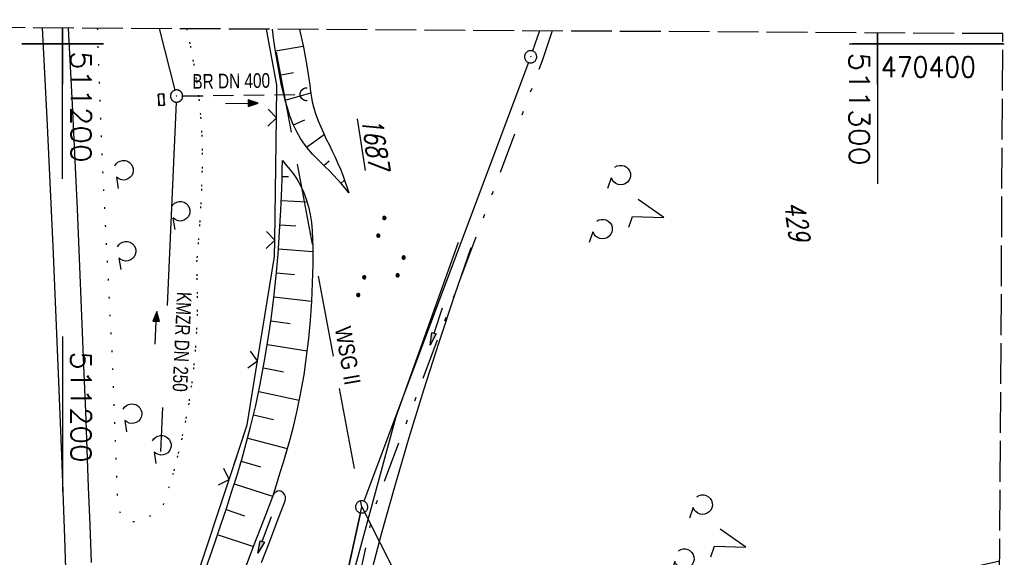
# Model space of a CAD drawing. Extents: x 511022 to 511316, y 469476 to 470403.
# Tile 21 of 21: x 511195 to 511316, y 470337 to 470403. Entities that reach past the tile are written whole.
import ezdxf
from ezdxf.enums import TextEntityAlignment as Align

# ---------------------------------------------------------------- set-up
doc = ezdxf.new("R2010")
doc.units = 0
doc.header["$LTSCALE"] = 10
doc.header["$MEASUREMENT"] = 0
for name, pattern in [('AUSGEZOGEN', [0]), ('LT00', [0]), ('LT05', [0.7, 0.5, -0.2]), ('LT07', [0.22, 0.02, -0.2]), ('LT09', [0.54, 0.2, -0.1, 0.02, -0.1, 0.02, -0.1]), ('LT14', [0.6, 0.5, -0.1]), ('STRICHLINIE2', [0.375, 0.25, -0.125])]:
    doc.linetypes.add(name, pattern=pattern)
doc.layers.get('0').update_dxf_attribs({"linetype": 'LT00'})
doc.layers.add('-BLATT_97-RAND', color=7, linetype='LT14', plot=False)
for name, color, linetype in [('-Halt-Pfeil', 4, 'LT00'), ('-Haltung', 182, 'STRICHLINIE2'), ('-Haltungsbeschriftung', 182, 'LT00'), ('DFK_AB_FLNR', 7, 'Continuous'), ('DFK_AB_L', 21, 'LT00'), ('DFK_AB_P', 7, 'LT00'), ('DFK_FLUR_NR', 250, 'LT00'), ('DFK_NUTZUNG', 250, 'LT00'), ('GEHOELZ_SYMB', 252, 'Continuous'), ('GEMARKUNGSGRENZE', 3, 'LT09'), ('PFEIL', 140, 'AUSGEZOGEN'), ('V96_AFBR_BAB', 250, 'LT00'), ('V96_BOESCH', 250, 'LT00'), ('V96_BOSCHUNG', 250, 'LT00'), ('V96_GEHOELZ', 250, 'LT07'), ('V96_GRABEN', 250, 'LT00'), ('V96_KA_PRUF', 182, 'LT00'), ('V96_LD_MARK', 250, 'LT00'), ('V96_RASTER', 250, 'LT00'), ('V96_SINKK', 182, 'LT00'), ('V96_UK_DURCH', 182, 'LT00'), ('V96_ZAUN', 40, 'LT00'), ('V97_AFBR_BAB', 250, 'LT00'), ('V97_BOESCH', 250, 'LT00'), ('V97_BOSCHUNG', 250, 'LT00'), ('V97_GEHOELZ', 250, 'LT07'), ('V97_GRABEN', 250, 'LT00'), ('V97_KA_PRUF', 182, 'LT00'), ('V97_LD_MARK', 250, 'LT00'), ('V97_RASTER', 250, 'LT00'), ('V97_SINKK', 182, 'LT00'), ('V97_UK_DURCH', 182, 'LT00'), ('V97_ZAUN', 40, 'LT00'), ('WSG-GRENZE', 162, 'LT05'), ('WSG_TEXT', 163, 'Continuous')]:
    doc.layers.add(name, color=color, linetype=linetype)
doc.styles.add('Beschrift', font='ARIAL.TTF')
doc.styles.add('Haltungsbeschriftung', font='ARIAL.TTF', dxfattribs={"width": 0.75})
doc.styles.get("Standard").update_dxf_attribs({"font": 'romans.shx'})

# ---------------------------------------------------------------- blocks, each defined once
blk = doc.blocks.new('SYMB7201')
at = {"color": 0, "linetype": 'ByBlock'}
for p, q in [((0, 0.385), (-0.11, 0.015)), ((-0.255, -0.385), (-0.115, -0.385)), ((0.445, -0.385), (0.585, -0.385))]:
    blk.add_line(p, q, dxfattribs=at)
for points in [[(0.25, 0.015), (0.11, 0.015), (0, 0.385)], [(-0.393816, -0.383308), (-0.416239, -0.362945), (-0.432849, -0.337617), (-0.442589, -0.308936), (-0.444836, -0.27873), (-0.439449, -0.248923), (-0.426769, -0.221415), (-0.407606, -0.197958), (-0.38318, -0.180047), (-0.355047, -0.168823), (-0.325, -0.165), (-0.294953, -0.168823), (-0.26682, -0.180047), (-0.242394, -0.197959), (-0.223231, -0.221415), (-0.210551, -0.248923), (-0.205164, -0.27873), (-0.207411, -0.308936), (-0.21715, -0.337617), (-0.233761, -0.362945), (-0.256184, -0.383308)], [(0.306185, -0.383308), (0.283761, -0.362945), (0.267151, -0.337617), (0.257411, -0.308936), (0.255164, -0.27873), (0.260552, -0.248923), (0.273231, -0.221415), (0.292394, -0.197958), (0.31682, -0.180047), (0.344953, -0.168823), (0.375, -0.165), (0.405047, -0.168823), (0.43318, -0.180047), (0.457606, -0.197959), (0.476769, -0.221415), (0.489449, -0.248923), (0.494836, -0.27873), (0.492589, -0.308936), (0.48285, -0.337617), (0.466239, -0.362945), (0.443816, -0.383308)]]:
    blk.add_lwpolyline(points, dxfattribs=at)
blk = doc.blocks.new('SYMB0003')
at = {"color": 0, "linetype": 'ByBlock'}
for p, q in [((-0.015712, 0), (0.010166, 0.012015)), ((0, -0.021257), (-0.015712, 0)), ((0.010166, 0.012015), (0, -0.021257))]:
    blk.add_line(p, q, dxfattribs=at)
for points in [[(-0.031395, 0.499013), (-0.093691, 0.491144), (-0.154509, 0.475528), (-0.21289, 0.452414), (-0.267913, 0.422164), (-0.318712, 0.385257), (-0.364484, 0.342274), (-0.404509, 0.293893), (-0.438154, 0.240877), (-0.464888, 0.184062), (-0.484292, 0.124345), (-0.496058, 0.062667), (-0.5, 0)], [(-0.5, 0), (-0.496058, -0.062667), (-0.484292, -0.124345), (-0.464888, -0.184062), (-0.438154, -0.240877), (-0.404509, -0.293893), (-0.364485, -0.342274), (-0.318712, -0.385257), (-0.267914, -0.422164), (-0.21289, -0.452414), (-0.154509, -0.475529), (-0.093691, -0.491144), (-0.031395, -0.499014), (0.031395, -0.499014)], [(0.5, 0), (0.496057, 0.062667), (0.484292, 0.124345), (0.464888, 0.184062), (0.438153, 0.240877), (0.404509, 0.293893), (0.364484, 0.342274), (0.318712, 0.385257), (0.267913, 0.422164), (0.21289, 0.452414), (0.154509, 0.475528), (0.093691, 0.491144), (0.031395, 0.499013), (-0.031395, 0.499013)], [(0.031395, -0.499014), (0.093691, -0.491144), (0.154509, -0.475529), (0.21289, -0.452414), (0.267914, -0.422164), (0.318712, -0.385257), (0.364485, -0.342274), (0.404509, -0.293893), (0.438154, -0.240877), (0.464889, -0.184062), (0.484292, -0.124345), (0.496058, -0.062667), (0.5, 0)]]:
    blk.add_lwpolyline(points, dxfattribs=at)
blk = doc.blocks.new('SYMB0652')
at = {"color": 0, "linetype": 'ByBlock'}
blk.add_lwpolyline([(-0.15, -0.075), (0.15, -0.075), (0.15, 0.075), (-0.15, 0.075), (-0.15, -0.075)], dxfattribs=at)
blk = doc.blocks.new('SYMB1107')
at = {"color": 0, "linetype": 'ByBlock'}
for points in [[(-0.2, 0), (-0.196157, 0.039018), (-0.184776, 0.076537), (-0.166294, 0.111114), (-0.141421, 0.141421), (-0.111114, 0.166294), (-0.076537, 0.184776), (-0.039018, 0.196157), (0, 0.2)], [(0, 0.2), (0.039018, 0.196157), (0.076537, 0.184776), (0.111114, 0.166294), (0.141421, 0.141421), (0.166294, 0.111114), (0.184776, 0.076537), (0.196157, 0.039018), (0.2, 0)]]:
    blk.add_lwpolyline(points, dxfattribs=at)
blk = doc.blocks.new('SYMB0024')
at = {"color": 0, "linetype": 'ByBlock'}
for p, q in [((-0.5, 0.5), (0, 0)), ((0, 0), (0.5, 0.5))]:
    blk.add_line(p, q, dxfattribs=at)
blk = doc.blocks.new('GEHOELZ_SYMB')
at = {"layer": 'GEHOELZ_SYMB'}
blk.add_line((0, 0), (1.4, 0), dxfattribs=at)
blk.add_lwpolyline([(-1.39, 0.02), (-1.61, 0.22), (-1.78, 0.47), (-1.88, 0.76), (-1.9, 1.06), (-1.84, 1.36), (-1.72, 1.64), (-1.53, 1.87), (-1.28, 2.05), (-1, 2.16), (-0.7, 2.2), (-0.4, 2.16), (-0.12, 2.05), (0.13, 1.87), (0.32, 1.64), (0.44, 1.36), (0.5, 1.06), (0.48, 0.76), (0.38, 0.47), (0.21, 0.22), (-0.01, 0.02)], dxfattribs=at)
blk = doc.blocks.new('Pfreil3')
at = {"layer": 'PFEIL'}
blk.add_hatch(color=256, dxfattribs=at).paths.add_polyline_path([(-1.55, 0.27), (-1.55, -0.27), (0, 0)])
for p, q in [((-1.55, 0), (-4.83, 0)), ((-1.55, -0.27), (-1.55, 0.27)), ((-1.55, 0.27), (0, 0)), ((0, 0), (-1.55, -0.27))]:
    blk.add_line(p, q, dxfattribs=at)
blk = doc.blocks.new('SYMB7111')
at = {"color": 0, "linetype": 'ByBlock'}
for p, q in [((-0.13, 0.202919), (-0.13, 0.177081)), ((-0.125, 0.172895), (-0.125, 0.207105)), ((-0.12, 0.209164), (-0.12, 0.170836)), ((-0.115, 0.170204), (-0.115, 0.209796)), ((-0.11, 0.209164), (-0.11, 0.170836)), ((-0.105, 0.172895), (-0.105, 0.207105)), ((-0.1, 0.202919), (-0.1, 0.177081)), ((-0.095, 0.189874), (-0.095, 0.190146)), ((0.1, 0.202919), (0.1, 0.177081)), ((0.105, 0.172895), (0.105, 0.207105)), ((0.11, 0.209164), (0.11, 0.170836)), ((0.115, 0.170204), (0.115, 0.209796)), ((0.12, 0.209164), (0.12, 0.170836)), ((0.125, 0.172895), (0.125, 0.207105)), ((0.13, 0.202919), (0.13, 0.177081)), ((0.135, 0.189874), (0.135, 0.190146)), ((-0.515, -0.177081), (-0.515, -0.202919)), ((-0.51, -0.207105), (-0.51, -0.172895)), ((-0.505, -0.170836), (-0.505, -0.209164)), ((-0.5, -0.209796), (-0.5, -0.170204)), ((-0.495, -0.170836), (-0.495, -0.209164)), ((-0.49, -0.207105), (-0.49, -0.172895)), ((-0.485, -0.177081), (-0.485, -0.202919)), ((-0.48, -0.190126), (-0.48, -0.189854)), ((-0.285, -0.177081), (-0.285, -0.202919)), ((-0.28, -0.207105), (-0.28, -0.172895)), ((-0.275, -0.170836), (-0.275, -0.209164)), ((-0.27, -0.209796), (-0.27, -0.170204)), ((-0.265, -0.170836), (-0.265, -0.209164)), ((-0.26, -0.207105), (-0.26, -0.172895)), ((-0.255, -0.177081), (-0.255, -0.202919)), ((-0.25, -0.190126), (-0.25, -0.189854)), ((0.255, -0.177081), (0.255, -0.202919)), ((0.26, -0.207105), (0.26, -0.172895)), ((0.265, -0.170836), (0.265, -0.209164)), ((0.27, -0.209796), (0.27, -0.170204)), ((0.275, -0.170836), (0.275, -0.209164)), ((0.28, -0.207105), (0.28, -0.172895)), ((0.285, -0.177081), (0.285, -0.202919)), ((0.29, -0.190126), (0.29, -0.189854)), ((0.485, -0.177081), (0.485, -0.202919)), ((0.49, -0.207105), (0.49, -0.172895)), ((0.495, -0.170836), (0.495, -0.209164)), ((0.5, -0.209796), (0.5, -0.170204)), ((0.505, -0.170836), (0.505, -0.209164)), ((0.51, -0.207105), (0.51, -0.172895)), ((0.515, -0.177081), (0.515, -0.202919)), ((0.52, -0.190126), (0.52, -0.189854))]:
    blk.add_line(p, q, dxfattribs=at)
for points in [[(-0.095, 0.19), (-0.096981, 0.198678), (-0.10253, 0.205637), (-0.11055, 0.209499), (-0.11945, 0.209499), (-0.12747, 0.205637), (-0.133019, 0.198678), (-0.135, 0.19), (-0.133019, 0.181322), (-0.12747, 0.174363), (-0.11945, 0.170501), (-0.11055, 0.170501), (-0.10253, 0.174363), (-0.096981, 0.181322), (-0.095, 0.19)], [(0.135, 0.19), (0.133019, 0.198678), (0.12747, 0.205637), (0.11945, 0.209499), (0.11055, 0.209499), (0.10253, 0.205637), (0.096981, 0.198678), (0.095, 0.19), (0.096981, 0.181322), (0.10253, 0.174363), (0.11055, 0.170501), (0.11945, 0.170501), (0.12747, 0.174363), (0.133019, 0.181322), (0.135, 0.19)], [(-0.48, -0.19), (-0.481981, -0.181322), (-0.48753, -0.174363), (-0.49555, -0.170501), (-0.50445, -0.170501), (-0.51247, -0.174363), (-0.518019, -0.181322), (-0.52, -0.19), (-0.518019, -0.198678), (-0.51247, -0.205637), (-0.50445, -0.209499), (-0.49555, -0.209499), (-0.48753, -0.205637), (-0.481981, -0.198678), (-0.48, -0.19)], [(-0.25, -0.19), (-0.251981, -0.181322), (-0.25753, -0.174363), (-0.26555, -0.170501), (-0.27445, -0.170501), (-0.28247, -0.174363), (-0.288019, -0.181322), (-0.29, -0.19), (-0.288019, -0.198678), (-0.28247, -0.205637), (-0.27445, -0.209499), (-0.26555, -0.209499), (-0.25753, -0.205637), (-0.251981, -0.198678), (-0.25, -0.19)], [(0.29, -0.19), (0.288019, -0.181322), (0.28247, -0.174363), (0.27445, -0.170501), (0.26555, -0.170501), (0.25753, -0.174363), (0.251981, -0.181322), (0.25, -0.19), (0.251981, -0.198678), (0.25753, -0.205637), (0.26555, -0.209499), (0.27445, -0.209499), (0.28247, -0.205637), (0.288019, -0.198678), (0.29, -0.19)], [(0.52, -0.19), (0.518019, -0.181322), (0.51247, -0.174363), (0.50445, -0.170501), (0.49555, -0.170501), (0.48753, -0.174363), (0.481981, -0.181322), (0.48, -0.19), (0.481981, -0.198678), (0.48753, -0.205637), (0.49555, -0.209499), (0.50445, -0.209499), (0.51247, -0.205637), (0.518019, -0.198678), (0.52, -0.19)]]:
    blk.add_lwpolyline(points, dxfattribs=at)
blk = doc.blocks.new('SYMB0070')
at = {"color": 0, "linetype": 'ByBlock'}
for p, q in [((-0.5, 0), (0.2, 0)), ((0.5, 0), (0.2, 0.1)), ((0.2, 0.1), (0.2, 0)), ((0.468, 0), (0.21, 0.086)), ((0.21, 0.086), (0.21, -0.086)), ((0.21, -0.086), (0.468, 0)), ((0.22, -0.072), (0.437, 0)), ((0.23, -0.058), (0.405, 0)), ((0.24, -0.045), (0.374, 0)), ((0.342, 0), (0.25, 0.031)), ((0.25, 0.031), (0.25, -0.031)), ((0.25, -0.031), (0.342, 0)), ((0.26, -0.017), (0.31, 0)), ((0.27, -0.003), (0.279, 0))]:
    blk.add_line(p, q, dxfattribs=at)
for points in [[(0.2, 0), (0.2, -0.1), (0.5, 0)], [(0.437, 0), (0.22, 0.072), (0.22, -0.072)], [(0.405, 0), (0.23, 0.058), (0.23, -0.058)], [(0.374, 0), (0.24, 0.045), (0.24, -0.045)], [(0.31, 0), (0.26, 0.017), (0.26, -0.017)], [(0.279, 0), (0.27, 0.003), (0.27, -0.003)]]:
    blk.add_lwpolyline(points, dxfattribs=at)

msp = doc.modelspace()

# ---------------------------------------------------------------- linework, layer by layer
at = {"layer": '-BLATT_97-RAND'}
msp.add_lwpolyline([(511028.4, 470402.97), (511022.89, 469477.99), (511309.88, 469476.28), (511315.39, 470401.26), (511028.4, 470402.97)], dxfattribs=at)
at = {"layer": '-Haltung', "ltscale": 10}
for p, q in [((511213.8, 470394.33, 359.87), (511211.89, 470401.88, 276.15)), ((511213.95, 470392.85, 359.87), (511212, 470349.96))]:
    msp.add_line(p, q, dxfattribs=at)
at = {"layer": '-Haltung'}
for p, q in [((511214.73, 470393.61, 359.87), (511229.21, 470393.81, 359.87)), ((511214.73, 470393.61), (511229.21, 470393.81))]:
    msp.add_line(p, q, dxfattribs=at)
at = {"layer": 'DFK_AB_L'}
for p, q in [((511258.5, 470401.6), (511257.67, 470399.13)), ((511257.17, 470397.72), (511236.96, 470343.87)), ((511236.54, 470342.44), (511228.1, 470303.35))]:
    msp.add_line(p, q, dxfattribs=at)
at = {"layer": 'GEMARKUNGSGRENZE', "ltscale": 2.5, "flags": 128}
msp.add_lwpolyline([(511260.08, 470401.59), (511258.84, 470397.92), (511238.14, 470342.75), (511229.34, 470301.99), (511223.45, 470293.89), (511221.46, 470291.06), (511213.87, 470286.72), (511168.7, 470265.71), (511166.27, 470263.99)], dxfattribs=at)
at = {"layer": 'V96_AFBR_BAB', "elevation": 359.87}
msp.add_lwpolyline([(511203.19, 470345.54), (511203.19, 470345.61), (511203.02, 470350.24), (511202.84, 470354.87), (511202.66, 470359.51), (511202.45, 470364.57), (511202.25, 470369.64), (511202.04, 470374.7), (511201.82, 470379.76), (511201.59, 470384.83), (511201.22, 470392.58), (511200.82, 470400.33), (511200.73, 470401.95)], dxfattribs=at)
at = {"layer": 'V96_BOESCH', "elevation": 359.87}
for points in [[(511235.13, 470381.74), (511234.67, 470382.29), (511234.21, 470382.83), (511233.73, 470383.36), (511233.25, 470383.89), (511232.74, 470384.41), (511232.22, 470384.92), (511231.69, 470385.43), (511231.18, 470385.94), (511230.68, 470386.46), (511230.2, 470387), (511229.75, 470387.56), (511229.21, 470388.37), (511228.73, 470389.22), (511228.31, 470390.11), (511227.94, 470391.03), (511227.62, 470391.98), (511227.34, 470392.95), (511227.1, 470393.93), (511226.87, 470394.91), (511226.6, 470396.29), (511226.35, 470397.68), (511226.13, 470399.06), (511225.93, 470400.43), (511225.74, 470401.8)], [(511229.08, 470401.78), (511229.54, 470399.61), (511229.97, 470397.29), (511230.32, 470394.95), (511230.39, 470394.44), (511230.47, 470393.92), (511230.55, 470393.41), (511230.64, 470392.9), (511230.84, 470392.12), (511231.08, 470391.34), (511231.36, 470390.57), (511231.68, 470389.82), (511232.01, 470389.07), (511232.36, 470388.32), (511232.73, 470387.57), (511233.09, 470386.82), (511233.45, 470386.08), (511233.79, 470385.32), (511234.12, 470384.56), (511234.39, 470383.87), (511234.65, 470383.16), (511234.89, 470382.45), (511235.13, 470381.74)], [(511221.8, 470348.39), (511221.97, 470348.97), (511222.54, 470350.98), (511223.07, 470353.01), (511223.69, 470355.62), (511224.25, 470358.24), (511224.75, 470360.88), (511225.19, 470363.54), (511225.58, 470366.2), (511225.91, 470368.87), (511226.19, 470371.55), (511226.43, 470374.24), (511226.62, 470376.93), (511226.77, 470379.61), (511226.88, 470382.3), (511226.92, 470383.44), (511226.95, 470384.57), (511226.98, 470385.7)], [(511226.98, 470385.7), (511227.45, 470385.12), (511227.92, 470384.54), (511228.36, 470383.95), (511228.77, 470383.34), (511229.14, 470382.71), (511229.56, 470381.85), (511229.9, 470380.94), (511230.17, 470380.01), (511230.37, 470379.05), (511230.52, 470378.06), (511230.62, 470377.06), (511230.68, 470376.05), (511230.7, 470375.03), (511230.71, 470374.01), (511230.69, 470372.98), (511230.63, 470370.66), (511230.52, 470368.37), (511230.36, 470366.1), (511230.16, 470363.85), (511229.9, 470361.62), (511229.58, 470359.4), (511229.2, 470357.2), (511228.75, 470355.02), (511228.24, 470352.84), (511227.87, 470351.43), (511227.47, 470350.03), (511227.24, 470349.22)]]:
    msp.add_lwpolyline(points, dxfattribs=at)
at = {"layer": 'V96_BOSCHUNG'}
for p, q in [((511226.12, 470399.17, 359.87), (511229.52, 470399.71, 359.87)), ((511226.63, 470396.15, 359.87), (511228.34, 470396.49, 359.87)), ((511227.31, 470393.08, 359.87), (511230.45, 470394.01, 359.87)), ((511228.34, 470390.05, 359.87), (511229.71, 470390.7, 359.87)), ((511229.94, 470387.32, 359.87), (511232.09, 470388.89, 359.87)), ((511232.06, 470385.07, 359.87), (511232.72, 470385.65, 359.87)), ((511226.93, 470383.73, 359.87), (511227.73, 470383.71, 359.87)), ((511234.16, 470382.88, 359.87), (511234.61, 470383.27, 359.87)), ((511226.83, 470380.76, 359.87), (511230, 470380.62, 359.87)), ((511226.68, 470377.79, 359.87), (511228.63, 470377.68, 359.87)), ((511226.48, 470374.83, 359.87), (511230.71, 470374.51, 359.87)), ((511226.23, 470371.88, 359.87), (511228.44, 470371.68, 359.87)), ((511225.92, 470368.95, 359.87), (511230.52, 470368.42, 359.87)), ((511225.55, 470366.02, 359.87), (511227.93, 470365.7, 359.87)), ((511225.13, 470363.11, 359.87), (511229.99, 470362.33, 359.87)), ((511224.63, 470360.22, 359.87), (511227.1, 470359.76, 359.87)), ((511224.07, 470357.34, 359.87), (511229.02, 470356.29, 359.87)), ((511223.43, 470354.47, 359.87), (511225.89, 470353.88, 359.87)), ((511222.71, 470351.62, 359.87), (511227.56, 470350.34, 359.87)), ((511221.92, 470348.79, 359.87), (511222.77, 470348.54, 359.87))]:
    msp.add_line(p, q, dxfattribs=at)
at = {"layer": 'V96_GEHOELZ', "elevation": 359.87, "flags": 128}
for points in [[(511204.25, 470401.93), (511204.88, 470384.77), (511206.14, 470359.94), (511206.63, 470346.07)], [(511213.53, 470347.13), (511213.83, 470348.17), (511214.45, 470350.6), (511214.98, 470353.05), (511215.45, 470355.51), (511215.83, 470357.98), (511216.13, 470360.46), (511216.36, 470362.96), (511216.5, 470365.46), (511216.57, 470367.96), (511216.55, 470370.46), (511216.46, 470372.96), (511216.6, 470374.72), (511216.74, 470376.48), (511216.86, 470378.23), (511216.97, 470379.98), (511217.06, 470381.74), (511217.13, 470383.49), (511217.16, 470385.24), (511217.15, 470386.99), (511217.11, 470388.73), (511217.01, 470390.47), (511216.86, 470392.3), (511216.65, 470394.13), (511216.39, 470395.95), (511216.09, 470397.77), (511215.75, 470399.59), (511215.36, 470401.4), (511215.26, 470401.86)]]:
    msp.add_lwpolyline(points, dxfattribs=at)
at = {"layer": 'V96_GRABEN', "elevation": 359.87}
for points in [[(511248.55, 470375.61), (511240.9, 470354.23), (511240.07, 470351.19)], [(511242.49, 470351.56), (511242.53, 470351.67), (511244.32, 470357.54), (511246.19, 470363.38), (511248.12, 470369.21), (511250.13, 470375.01)]]:
    msp.add_lwpolyline(points, dxfattribs=at)
at = {"layer": 'V96_LD_MARK', "elevation": 359.87}
msp.add_lwpolyline([(511200.05, 470345.06), (511199.89, 470349.47), (511199.5, 470359.55), (511198.82, 470375.19), (511198.09, 470390.84), (511197.51, 470401.97)], dxfattribs=at)
at = {"layer": 'V96_RASTER'}
for p, q in [((511200, 470401.95, 359.87), (511200, 470395, 359.87)), ((511300, 470395, 359.87), (511300, 470401.36, 359.87)), ((511300, 470395, 359.87), (511300, 470401.36, 359.87)), ((511195, 470400, 359.87), (511205, 470400, 359.87)), ((511296.53, 470400, 359.87), (511315.56, 470400, 359.87)), ((511200, 470364.09, 359.87), (511200, 470345.06, 359.87))]:
    msp.add_line(p, q, dxfattribs=at)
at = {"layer": 'V96_ZAUN'}
msp.add_line((511226.04, 470375.93, 359.87), (511226.24, 470390.92, 359.87), dxfattribs=at)
at = {"layer": 'V96_ZAUN', "elevation": 359.87}
for points in [[(511226.24, 470390.92), (511226.29, 470394.94), (511225, 470401.8)], [(511223.93, 470361.09), (511226.01, 470373.91), (511226.04, 470375.93)], [(511221.01, 470348.27), (511222.66, 470353.25), (511223.93, 470361.09)]]:
    msp.add_lwpolyline(points, dxfattribs=at)
at = {"layer": 'V97_AFBR_BAB'}
msp.add_lwpolyline([(511203.53, 470336.34), (511203.36, 470340.97), (511203.19, 470345.61), (511203.02, 470350.24), (511202.84, 470354.87), (511202.66, 470359.51), (511202.45, 470364.57), (511202.25, 470369.64), (511202.04, 470374.7), (511201.82, 470379.76), (511201.59, 470384.83), (511201.22, 470392.58), (511200.82, 470400.33), (511200.73, 470401.95)], dxfattribs=at)
at = {"layer": 'V97_BOESCH'}
for points in [[(511235.13, 470381.74), (511234.67, 470382.29), (511234.21, 470382.83), (511233.73, 470383.36), (511233.25, 470383.89), (511232.74, 470384.41), (511232.22, 470384.92), (511231.69, 470385.43), (511231.18, 470385.94), (511230.68, 470386.46), (511230.2, 470387), (511229.75, 470387.56), (511229.21, 470388.37), (511228.73, 470389.22), (511228.31, 470390.11), (511227.94, 470391.03), (511227.62, 470391.98), (511227.34, 470392.95), (511227.1, 470393.93), (511226.87, 470394.91), (511226.6, 470396.29), (511226.35, 470397.68), (511226.13, 470399.06), (511225.93, 470400.43), (511225.74, 470401.8)], [(511229.08, 470401.78), (511229.54, 470399.61), (511229.97, 470397.29), (511230.32, 470394.95), (511230.39, 470394.44), (511230.47, 470393.92), (511230.55, 470393.41), (511230.64, 470392.9), (511230.84, 470392.12), (511231.08, 470391.34), (511231.36, 470390.57), (511231.68, 470389.82), (511232.01, 470389.07), (511232.36, 470388.32), (511232.73, 470387.57), (511233.09, 470386.82), (511233.45, 470386.08), (511233.79, 470385.32), (511234.12, 470384.56), (511234.39, 470383.87), (511234.65, 470383.16), (511234.89, 470382.45), (511235.13, 470381.74)], [(511217.35, 470335.03), (511218.05, 470337.01), (511218.74, 470339), (511219.42, 470340.98), (511220.09, 470342.97), (511220.74, 470344.96), (511221.37, 470346.96), (511221.97, 470348.97), (511222.54, 470350.98), (511223.07, 470353.01), (511223.69, 470355.62), (511224.25, 470358.24), (511224.75, 470360.88), (511225.19, 470363.54), (511225.58, 470366.2), (511225.91, 470368.87), (511226.19, 470371.55), (511226.43, 470374.24), (511226.62, 470376.93), (511226.77, 470379.61), (511226.88, 470382.3), (511226.92, 470383.44), (511226.95, 470384.57), (511226.98, 470385.7)], [(511226.98, 470385.7), (511227.45, 470385.12), (511227.92, 470384.54), (511228.36, 470383.95), (511228.77, 470383.34), (511229.14, 470382.71), (511229.56, 470381.85), (511229.9, 470380.94), (511230.17, 470380.01), (511230.37, 470379.05), (511230.52, 470378.06), (511230.62, 470377.06), (511230.68, 470376.05), (511230.7, 470375.03), (511230.71, 470374.01), (511230.69, 470372.98), (511230.63, 470370.66), (511230.52, 470368.37), (511230.36, 470366.1), (511230.16, 470363.85), (511229.9, 470361.62), (511229.58, 470359.4), (511229.2, 470357.2), (511228.75, 470355.02), (511228.24, 470352.84), (511227.87, 470351.43), (511227.47, 470350.03), (511227.06, 470348.63), (511226.63, 470347.22), (511226.19, 470345.82), (511225.74, 470344.42)]]:
    msp.add_lwpolyline(points, dxfattribs=at)
at = {"layer": 'V97_BOSCHUNG'}
for p, q in [((511226.12, 470399.17), (511229.52, 470399.71)), ((511226.63, 470396.15), (511228.34, 470396.49)), ((511227.31, 470393.08), (511230.45, 470394.01)), ((511228.34, 470390.05), (511229.71, 470390.7)), ((511229.94, 470387.32), (511232.09, 470388.89)), ((511232.06, 470385.07), (511232.72, 470385.65)), ((511226.93, 470383.73), (511227.73, 470383.71)), ((511234.16, 470382.88), (511234.61, 470383.27)), ((511226.83, 470380.76), (511230, 470380.62)), ((511226.68, 470377.79), (511228.63, 470377.68)), ((511226.48, 470374.83), (511230.71, 470374.51)), ((511226.23, 470371.88), (511228.44, 470371.68)), ((511225.92, 470368.95), (511230.52, 470368.42)), ((511225.55, 470366.02), (511227.93, 470365.7)), ((511225.13, 470363.11), (511229.99, 470362.33)), ((511224.63, 470360.22), (511227.1, 470359.76)), ((511224.07, 470357.34), (511229.02, 470356.29)), ((511223.43, 470354.47), (511225.89, 470353.88)), ((511222.71, 470351.62), (511227.56, 470350.34)), ((511221.92, 470348.79), (511224.3, 470348.1)), ((511221.06, 470345.98), (511225.76, 470344.49)), ((511220.06, 470342.83), (511222.3, 470342.08)), ((511219.08, 470339.74), (511223.44, 470338.32))]:
    msp.add_line(p, q, dxfattribs=at)
at = {"layer": 'V97_GEHOELZ', "flags": 128}
msp.add_lwpolyline([(511204.25, 470401.93), (511204.88, 470384.77), (511206.14, 470359.94), (511206.71, 470343.87), (511206.74, 470343.49), (511206.81, 470343.11), (511206.93, 470342.73), (511207.09, 470342.36), (511207.28, 470342.04), (511207.52, 470341.76), (511207.8, 470341.56), (511208.15, 470341.42), (511208.53, 470341.36), (511208.93, 470341.38), (511209.34, 470341.46), (511209.75, 470341.58), (511210.15, 470341.74), (511210.66, 470342.01), (511211.13, 470342.32), (511211.56, 470342.66), (511211.97, 470343.02), (511212.37, 470343.39), (511213.14, 470345.77), (511213.83, 470348.17), (511214.45, 470350.6), (511214.98, 470353.05), (511215.45, 470355.51), (511215.83, 470357.98), (511216.13, 470360.46), (511216.36, 470362.96), (511216.5, 470365.46), (511216.57, 470367.96), (511216.55, 470370.46), (511216.46, 470372.96), (511216.6, 470374.72), (511216.74, 470376.48), (511216.86, 470378.23), (511216.97, 470379.98), (511217.06, 470381.74), (511217.13, 470383.49), (511217.16, 470385.24), (511217.15, 470386.99), (511217.11, 470388.73), (511217.01, 470390.47), (511216.86, 470392.3), (511216.65, 470394.13), (511216.39, 470395.95), (511216.09, 470397.77), (511215.75, 470399.59), (511215.36, 470401.4), (511215.26, 470401.86)], dxfattribs=at)
at = {"layer": 'V97_GRABEN'}
for points in [[(511248.55, 470375.61), (511240.9, 470354.23), (511235.4, 470334.06)], [(511237.56, 470333.95), (511239.15, 470339.88), (511240.8, 470345.78), (511242.53, 470351.67), (511244.32, 470357.54), (511246.19, 470363.38), (511248.12, 470369.21), (511250.13, 470375.01)], [(511227.31, 470343.91), (511227.36, 470344.17), (511227.33, 470344.43), (511227.24, 470344.68), (511227.07, 470344.89), (511226.86, 470345.04), (511226.61, 470345.13), (511226.37, 470345.09), (511226.15, 470344.99), (511225.97, 470344.84), (511225.83, 470344.65), (511225.74, 470344.42)], [(511225.74, 470344.42), (511224.59, 470341.4), (511223.43, 470338.37), (511222.28, 470335.34)], [(511224.41, 470336.34), (511225.37, 470338.86), (511226.34, 470341.39), (511227.31, 470343.91)]]:
    msp.add_lwpolyline(points, dxfattribs=at)
at = {"layer": 'V97_LD_MARK'}
msp.add_lwpolyline([(511202.18, 470238.57), (511202.14, 470248.65), (511202.07, 470258.74), (511201.96, 470268.82), (511201.81, 470278.9), (511201.63, 470288.99), (511201.42, 470299.07), (511201.18, 470309.15), (511200.9, 470319.23), (511200.6, 470329.31), (511200.26, 470339.39), (511199.89, 470349.47), (511199.5, 470359.55), (511198.82, 470375.19), (511198.09, 470390.84), (511197.51, 470401.97)], dxfattribs=at)
at = {"layer": 'V97_RASTER'}
for p, q in [((511200, 470383.43), (511200, 470401.95)), ((511300, 470401.36), (511300, 470382.84)), ((511205, 470400), (511195, 470400)), ((511315.38, 470400), (511296.88, 470400))]:
    msp.add_line(p, q, dxfattribs=at)
at = {"layer": 'V97_ZAUN'}
for p, q in [((511226.04, 470375.93), (511226.24, 470390.92)), ((511215.71, 470332.32), (511220.44, 470346.55))]:
    msp.add_line(p, q, dxfattribs=at)
for points in [[(511226.24, 470390.92), (511226.29, 470394.94), (511225, 470401.8)], [(511223.93, 470361.09), (511226.01, 470373.91), (511226.04, 470375.93)], [(511220.44, 470346.55), (511222.66, 470353.25), (511223.93, 470361.09)]]:
    msp.add_lwpolyline(points, dxfattribs=at)
at = {"layer": 'WSG-GRENZE', "ltscale": 2, "flags": 128}
for points in [[(511214.53, 470201.77), (511211.36, 470278.26), (511213.18, 470288.05), (511220.43, 470292.2), (511222.23, 470294.76), (511227.94, 470302.62), (511236.7, 470343.17), (511225.71, 470401.8)], [(511236.7, 470343.17), (511247.37, 470322.2), (511260.63, 470326.62), (511310.05, 470335.43), (511315, 470336.55)]]:
    msp.add_lwpolyline(points, dxfattribs=at)

# ---------------------------------------------------------------- block references
at = {"layer": '-Halt-Pfeil', "yscale": 4, "zscale": 4}
for p, xscale, rotation in [((511221.98, 470392.71, 359.87), 3.999999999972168, 0.7980259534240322), ((511221.98, 470392.71), 3.999999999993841, 0.7990033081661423), ((511211.45, 470365.15, 359.87), 4.000000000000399, 87.39920000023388)]:
    msp.add_blockref('SYMB0070', p, dxfattribs=dict(at, xscale=xscale, rotation=rotation))
at = {"layer": 'DFK_AB_P', "xscale": 1.499999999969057, "yscale": 1.5, "zscale": 1.5, "rotation": 251.2881100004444}
for p in [(511257.43, 470398.42), (511236.7, 470343.17)]:
    msp.add_blockref('SYMB0003', p, dxfattribs=at)
at = {"layer": 'DFK_NUTZUNG', "xscale": 10, "yscale": 10, "zscale": 10, "rotation": 251.28826}
for name, p in [('SYMB7201', (511270.15, 470379.91)), ('SYMB7111', (511239.68, 470373.3)), ('SYMB7201', (511280.2, 470339.45))]:
    msp.add_blockref(name, p, dxfattribs=at)
at = {"layer": 'GEHOELZ_SYMB'}
for p, rotation in [((511206.59, 470383.65), 278.7020999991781), ((511213.54, 470378.62), 278.7020999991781), ((511206.91, 470373.71), 278.7020999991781), ((511207.63, 470353.77), 278.702099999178), ((511211.23, 470349.89), 278.702099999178)]:
    msp.add_blockref('GEHOELZ_SYMB', p, dxfattribs=dict(at, rotation=rotation))
at = {"layer": 'PFEIL'}
for p, rotation in [((511245.1, 470363.03), 251.8337627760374), ((511223.97, 470337.47), 249.7854173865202)]:
    msp.add_blockref('Pfreil3', p, dxfattribs=dict(at, rotation=rotation))
at = {"layer": 'V96_KA_PRUF', "xscale": 1.50000000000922, "yscale": 1.50000000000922, "zscale": 1.5, "rotation": 278.7021059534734}
msp.add_blockref('SYMB0003', (511213.98, 470393.6, 359.87), dxfattribs=at)
at = {"layer": 'V96_SINKK', "xscale": 4.500000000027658, "yscale": 4.500000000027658, "zscale": 4.5, "rotation": 278.7021059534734}
msp.add_blockref('SYMB0652', (511212.11, 470393.14, 359.87), dxfattribs=at)
at = {"layer": 'V96_UK_DURCH', "xscale": 4.000000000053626, "yscale": 4.000000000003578, "zscale": 4, "rotation": 92.83834605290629}
msp.add_blockref('SYMB1107', (511229.96, 470393.82, 359.87), dxfattribs=at)
at = {"layer": 'V96_ZAUN', "yscale": 2.100000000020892, "zscale": 2.100000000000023}
for p, xscale, rotation in [((511226.24, 470390.92, 359.87), 2.099999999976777, 89.23460595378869), ((511226.04, 470375.93, 359.87), 2.099999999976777, 89.23460595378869), ((511223.93, 470361.09, 359.87), 2.100000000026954, 80.79023595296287)]:
    msp.add_blockref('SYMB0024', p, dxfattribs=dict(at, xscale=xscale, rotation=rotation))
at = {"layer": 'V97_KA_PRUF', "xscale": 1.500000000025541, "yscale": 1.500000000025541, "zscale": 1.5, "rotation": 269.6589033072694}
msp.add_blockref('SYMB0003', (511213.98, 470393.6), dxfattribs=at)
at = {"layer": 'V97_SINKK', "xscale": 4.50000000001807, "yscale": 4.50000000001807, "zscale": 4.5, "rotation": 269.6589033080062}
msp.add_blockref('SYMB0652', (511212.11, 470393.14), dxfattribs=at)
at = {"layer": 'V97_UK_DURCH', "xscale": 4.00000000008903, "yscale": 3.999999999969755, "zscale": 4, "rotation": 86.37701112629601}
msp.add_blockref('SYMB1107', (511229.96, 470393.82), dxfattribs=at)
at = {"layer": 'V97_ZAUN', "yscale": 2.099999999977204, "zscale": 2.1}
for p, xscale, rotation in [((511226.24, 470390.92), 2.099999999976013, 89.23226330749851), ((511226.04, 470375.93), 2.099999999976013, 89.23226330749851), ((511223.93, 470361.09), 2.099999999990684, 80.78991330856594), ((511220.44, 470346.55), 2.100000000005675, 71.64418330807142)]:
    msp.add_blockref('SYMB0024', p, dxfattribs=dict(at, xscale=xscale, rotation=rotation))

# ---------------------------------------------------------------- texts
at = {"layer": '-Haltungsbeschriftung', "style": 'Haltungsbeschriftung', "width": 0.75}
for s, rotation, p in [('BR DN 400', 0.798, (511215.93, 470394.49, 359.87)), ('KMZR DN 250', 267.3992, (511214.04, 470369.59, 359.87))]:
    msp.add_text(s, height=1.8, rotation=rotation, dxfattribs=at).set_placement(p)
at = {"layer": 'DFK_AB_FLNR', "oblique": 13.754, "width": 0.75}
msp.add_text('%%U1687', height=2.5, rotation=278.7021, dxfattribs=at).set_placement((511236.67, 470390.77))
at = {"layer": 'DFK_FLUR_NR', "oblique": 13.754, "width": 0.75}
msp.add_text('429', height=2.5, rotation=278.7021, dxfattribs=at).set_placement((511288.54, 470380.43))
at = {"layer": 'V96_RASTER', "width": 1.063}
msp.add_text(' 511200', height=2.5, rotation=269.9993, dxfattribs=at).set_placement((511201, 470364.09, 359.87))
at = {"layer": 'V97_RASTER'}
for s, rotation, width, p in [(' 511200', 270.0016, 1.063, (511201, 470400.93)), (' 511300', 270.0016, 1.08, (511296.53, 470400.8)), (' 470400', 0.0016, 0.908, (511298.86, 470395.93))]:
    msp.add_text(s, height=2.5, rotation=rotation, dxfattribs=dict(at, width=width)).set_placement(p)
at = {"layer": 'WSG_TEXT', "style": 'Beschrift', "width": 0.8}
msp.add_text('WSG II', height=2, rotation=279.803, dxfattribs=at).set_placement((511234.01, 470361.56), align=Align.CENTER)

doc.saveas('drawing.dxf')
